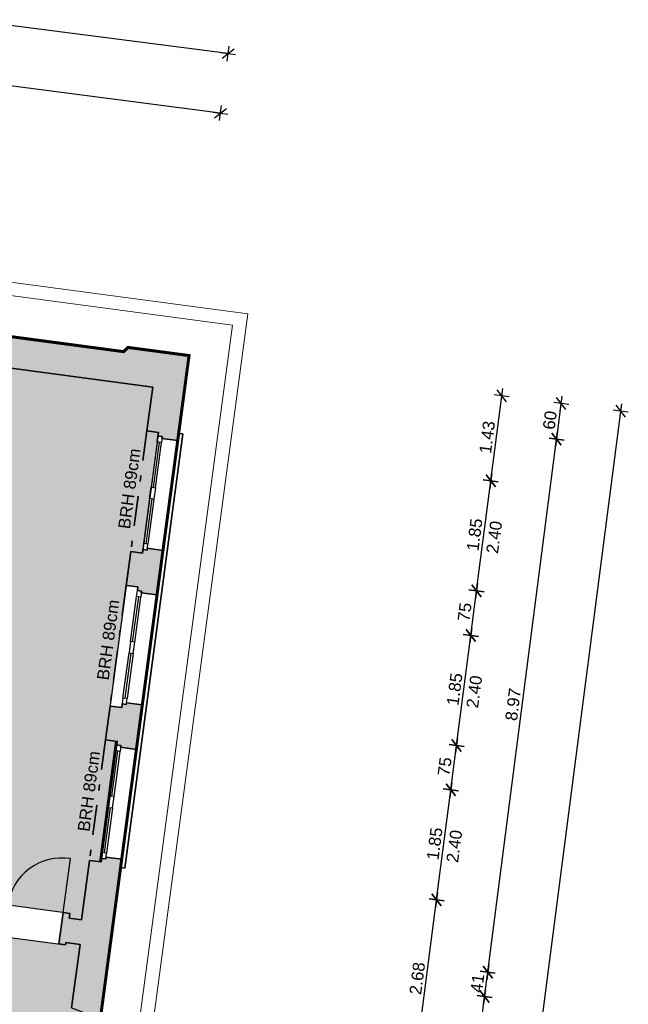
# Model space of a CAD drawing. Header units: metres. Extents: x 344109.8 to 344204.8, y 5709458.9 to 5709547.2.
# Tile 33 of 38: x 344162.6 to 344172.8, y 5709522.5 to 5709538.9. Entities that reach past the tile are written whole.
import ezdxf
from ezdxf.enums import TextEntityAlignment as Align

# ---------------------------------------------------------------- set-up
doc = ezdxf.new("R2010")
doc.units = ezdxf.units.M
for name, pattern in [('AUSGEZOGEN', [0]), ('DASHDOT', [1, 0.5, -0.25, 0, -0.25]), ('DASHED', [19.05, 12.7, -6.35])]:
    doc.linetypes.add(name, pattern=pattern)
doc.layers.add('Bemassung', color=7, linetype='Continuous')
doc.layers.add('Polygonflächen', color=7, linetype='Continuous')
doc.layers.add('BGF', color=2, linetype='Continuous', plot=False)
for name, color, linetype, lineweight in [('Dach', 6, 'AUSGEZOGEN', 13), ('Fenster', 7, 'AUSGEZOGEN', 25), ('Schraffur', 8, 'Continuous', 25), ('Text', 7, 'Continuous', 13), ('Türen', 7, 'AUSGEZOGEN', 25), ('Wand', 7, 'AUSGEZOGEN', 35)]:
    doc.layers.add(name, color=color, linetype=linetype, lineweight=lineweight)
doc.styles.get("Standard").update_dxf_attribs({"font": 'arial.ttf'})
doc.dimstyles.new('1', dxfattribs={"dimtxt": 0.2, "dimasz": 0.005, "dimexe": 0.08, "dimexo": 0, "dimgap": 0.05, "dimtad": 3, "dimzin": 3, "dimdsep": 46, "dimtxsty": 'Standard', "dimblk": '1000hands_BEMPFEIL', "dimcen": 1, "dimdle": 0.08, "dimse1": 1, "dimse2": 1, "dimclre": 256, "dimazin": 2, "dimtfac": 1, "dimtix": 1, "dimtmove": 2, "dimatfit": 3, "dimldrblk": '1000hands_BEMPFEIL', "dimfxl": 1, "dimtolj": 1, "dimtzin": 0, "dimarcsym": 0})
doc.dimstyles.new('Copy of 1', dxfattribs={"dimtxt": 0.2, "dimasz": 0.005, "dimexe": 0.08, "dimexo": 0, "dimgap": 0.05, "dimtad": 3, "dimdec": 0, "dimlfac": 100, "dimzin": 3, "dimdsep": 46, "dimtxsty": 'Standard', "dimblk": '1000hands_BEMPFEIL', "dimcen": 1, "dimdle": 0.08, "dimse1": 1, "dimse2": 1, "dimclre": 256, "dimazin": 2, "dimtfac": 1, "dimtdec": 0, "dimtix": 1, "dimtmove": 2, "dimatfit": 3, "dimldrblk": '1000hands_BEMPFEIL', "dimfxl": 1, "dimtolj": 1, "dimtzin": 0, "dimarcsym": 0})

# ---------------------------------------------------------------- blocks, each defined once
blk = doc.blocks.new('1000hands_BEMPFEIL')
at = {"color": 0}
for p, q in [((-25.4, 0), (25.4, 0)), ((-18, -18), (18, 18)), ((0, -25.4), (0, 25.4))]:
    blk.add_line(p, q, dxfattribs=at)
blk = doc.blocks.new('*D2')
at = {"layer": 'Bemassung', "color": 0, "lineweight": -2, "transparency": 16777216}
blk.add_line((344165.946, 5709537.373), (344158.071, 5709538.389), dxfattribs=at)
at = {"layer": 'Defpoints', "color": 0, "transparency": 16777216}
for p in [(344158.066, 5709538.39), (344157.538, 5709534.299, 0), (344165.429, 5709533.326, 0)]:
    blk.add_point(p, dxfattribs=at)
at = {"layer": 'Bemassung', "color": 0, "lineweight": -2, "transparency": 16777216, "xscale": 0.005, "yscale": 0.005, "zscale": 0.005}
for p, rotation in [((344158.066, 5709538.39), 172.6453569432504), ((344165.951, 5709537.372), 352.6453569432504)]:
    blk.add_blockref('1000hands_BEMPFEIL', p, dxfattribs=dict(at, rotation=rotation))
at = {"layer": 'Bemassung', "color": 0, "transparency": 16777216, "insert": (344162.028, 5709538.032), "char_height": 0.2, "attachment_point": 5, "rotation": 352.6454}
blk.add_mtext('\\A1;7.95', dxfattribs=at)
blk = doc.blocks.new('*D3')
at = {"layer": 'Bemassung', "color": 0, "lineweight": -2, "transparency": 16777216}
blk.add_line((344166.074, 5709538.365), (344154.798, 5709539.82), dxfattribs=at)
at = {"layer": 'Defpoints', "color": 0, "transparency": 16777216}
for p in [(344154.793, 5709539.821), (344154.147, 5709534.813, 0), (344165.429, 5709533.326, 0)]:
    blk.add_point(p, dxfattribs=at)
at = {"layer": 'Bemassung', "color": 0, "lineweight": -2, "transparency": 16777216, "xscale": 0.005, "yscale": 0.005, "zscale": 0.005}
for p, rotation in [((344154.793, 5709539.821), 172.6453569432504), ((344166.079, 5709538.364), 352.6453569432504)]:
    blk.add_blockref('1000hands_BEMPFEIL', p, dxfattribs=dict(at, rotation=rotation))
at = {"layer": 'Bemassung', "color": 0, "transparency": 16777216, "insert": (344160.456, 5709539.243), "char_height": 0.2, "attachment_point": 5, "rotation": 352.6454}
blk.add_mtext('\\A1;11.38', dxfattribs=at)
blk = doc.blocks.new('*D4')
at = {"layer": 'Bemassung', "color": 0, "lineweight": -2, "transparency": 16777216}
blk.add_line((344166.202, 5709539.357), (344165.684, 5709539.423), dxfattribs=at)
at = {"layer": 'Defpoints', "color": 0, "transparency": 16777216}
for p in [(344165.679, 5709539.424), (344165.429, 5709533.326, 0), (344164.824, 5709532.801, 0)]:
    blk.add_point(p, dxfattribs=at)
at = {"layer": 'Bemassung', "color": 0, "lineweight": -2, "transparency": 16777216, "xscale": 0.005, "yscale": 0.005, "zscale": 0.005}
for p, rotation in [((344165.679, 5709539.424), 172.6453569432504), ((344166.207, 5709539.356), 352.6453569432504)]:
    blk.add_blockref('1000hands_BEMPFEIL', p, dxfattribs=dict(at, rotation=rotation))
at = {"layer": 'Bemassung', "color": 0, "transparency": 16777216, "insert": (344165.963, 5709539.541), "char_height": 0.2, "attachment_point": 5, "rotation": 352.6454}
blk.add_mtext('\\A1;53', dxfattribs=at)
blk = doc.blocks.new('*D70')
at = {"layer": 'Bemassung', "color": 0, "lineweight": -2, "transparency": 16777216}
blk.add_line((344165.674, 5709539.425), (344159.793, 5709540.184), dxfattribs=at)
at = {"layer": 'Defpoints', "color": 0, "transparency": 16777216}
for p in [(344159.788, 5709540.184), (344158.936, 5709533.588, 0), (344164.824, 5709532.801, 0)]:
    blk.add_point(p, dxfattribs=at)
at = {"layer": 'Bemassung', "color": 0, "lineweight": -2, "transparency": 16777216, "xscale": 0.005, "yscale": 0.005, "zscale": 0.005}
for p, rotation in [((344159.788, 5709540.184), 172.6453569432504), ((344165.679, 5709539.424), 352.6453569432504)]:
    blk.add_blockref('1000hands_BEMPFEIL', p, dxfattribs=dict(at, rotation=rotation))
at = {"layer": 'Bemassung', "color": 0, "transparency": 16777216, "insert": (344162.753, 5709539.955), "char_height": 0.2, "attachment_point": 5, "rotation": 352.6454}
blk.add_mtext('\\A1;5.94', dxfattribs=at)
blk = doc.blocks.new('*D5')
at = {"layer": 'Bemassung', "color": 0, "lineweight": -2, "transparency": 16777216}
blk.add_line((344166.33, 5709540.348), (344159.631, 5709541.213), dxfattribs=at)
at = {"layer": 'Defpoints', "color": 0, "transparency": 16777216}
for p in [(344159.626, 5709541.214), (344165.429, 5709533.326, 0), (344157.425, 5709524.163, 0)]:
    blk.add_point(p, dxfattribs=at)
at = {"layer": 'Bemassung', "color": 0, "lineweight": -2, "transparency": 16777216, "xscale": 0.005, "yscale": 0.005, "zscale": 0.005}
for p, rotation in [((344159.626, 5709541.214), 172.6453569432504), ((344166.335, 5709540.348), 352.6453569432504)]:
    blk.add_blockref('1000hands_BEMPFEIL', p, dxfattribs=dict(at, rotation=rotation))
at = {"layer": 'Bemassung', "color": 0, "transparency": 16777216, "insert": (344163, 5709540.932), "char_height": 0.2, "attachment_point": 5, "rotation": 352.6454}
blk.add_mtext('\\A1;6.77', dxfattribs=at)
blk = doc.blocks.new('*D6')
at = {"layer": 'Bemassung', "color": 0, "lineweight": -2, "transparency": 16777216}
blk.add_line((344166.458, 5709541.34), (344121.977, 5709547.081), dxfattribs=at)
at = {"layer": 'Defpoints', "color": 0, "transparency": 16777216}
for p in [(344121.972, 5709547.082), (344120.951, 5709539.168, 0), (344165.429, 5709533.326, 0)]:
    blk.add_point(p, dxfattribs=at)
at = {"layer": 'Bemassung', "color": 0, "lineweight": -2, "transparency": 16777216, "xscale": 0.005, "yscale": 0.005, "zscale": 0.005}
for p, rotation in [((344121.972, 5709547.082), 172.6453569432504), ((344166.463, 5709541.339), 352.6453569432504)]:
    blk.add_blockref('1000hands_BEMPFEIL', p, dxfattribs=dict(at, rotation=rotation))
at = {"layer": 'Bemassung', "color": 0, "transparency": 16777216, "insert": (344144.237, 5709544.362), "char_height": 0.2, "attachment_point": 5, "rotation": 352.6454}
blk.add_mtext('\\A1;44.86', dxfattribs=at)
blk = doc.blocks.new('*D158')
at = {"layer": 'Bemassung', "color": 0, "lineweight": -2, "transparency": 16777216}
blk.add_line((344169.213, 5709521.59), (344169.555, 5709524.238), dxfattribs=at)
at = {"layer": 'Defpoints', "color": 0, "transparency": 16777216}
for p in [(344164.306, 5709524.92, 0), (344169.555, 5709524.243), (344163.951, 5709522.264, 0)]:
    blk.add_point(p, dxfattribs=at)
at = {"layer": 'Bemassung', "color": 0, "lineweight": -2, "transparency": 16777216, "xscale": 0.005, "yscale": 0.005, "zscale": 0.005}
for p, rotation in [((344169.555, 5709524.243), 82.6453569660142), ((344169.212, 5709521.585), 262.6453569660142)]:
    blk.add_blockref('1000hands_BEMPFEIL', p, dxfattribs=dict(at, rotation=rotation))
at = {"layer": 'Bemassung', "color": 0, "transparency": 16777216, "insert": (344169.233, 5709522.933), "char_height": 0.2, "attachment_point": 5, "rotation": 82.6454}
blk.add_mtext('\\A1;2.68', dxfattribs=at)
blk = doc.blocks.new('*D159')
at = {"layer": 'Bemassung', "color": 0, "lineweight": -2, "transparency": 16777216}
blk.add_line((344169.556, 5709524.248), (344169.792, 5709526.073), dxfattribs=at)
at = {"layer": 'Defpoints', "color": 0, "transparency": 16777216}
for p in [(344164.551, 5709526.754, 0), (344169.792, 5709526.078), (344164.306, 5709524.92, 0)]:
    blk.add_point(p, dxfattribs=at)
at = {"layer": 'Bemassung', "color": 0, "lineweight": -2, "transparency": 16777216, "xscale": 0.005, "yscale": 0.005, "zscale": 0.005}
for p, rotation in [((344169.792, 5709526.078), 82.6453569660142), ((344169.555, 5709524.243), 262.6453569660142)]:
    blk.add_blockref('1000hands_BEMPFEIL', p, dxfattribs=dict(at, rotation=rotation))
at = {"layer": 'Bemassung', "color": 0, "transparency": 16777216, "insert": (344169.523, 5709525.18), "char_height": 0.2, "attachment_point": 5, "rotation": 82.6454}
blk.add_mtext('\\A1;1.85', dxfattribs=at)
blk = doc.blocks.new('*D160')
at = {"layer": 'Bemassung', "color": 0, "lineweight": -2, "transparency": 16777216}
blk.add_line((344169.793, 5709526.083), (344169.888, 5709526.816), dxfattribs=at)
at = {"layer": 'Defpoints', "color": 0, "transparency": 16777216}
for p in [(344164.65, 5709527.497, 0), (344169.888, 5709526.821), (344164.551, 5709526.754, 0)]:
    blk.add_point(p, dxfattribs=at)
at = {"layer": 'Bemassung', "color": 0, "lineweight": -2, "transparency": 16777216, "xscale": 0.005, "yscale": 0.005, "zscale": 0.005}
for p, rotation in [((344169.888, 5709526.821), 82.6453569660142), ((344169.792, 5709526.078), 262.6453569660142)]:
    blk.add_blockref('1000hands_BEMPFEIL', p, dxfattribs=dict(at, rotation=rotation))
at = {"layer": 'Bemassung', "color": 0, "transparency": 16777216, "insert": (344169.69, 5709526.469), "char_height": 0.2, "attachment_point": 5, "rotation": 82.6454}
blk.add_mtext('\\A1;75', dxfattribs=at)
blk = doc.blocks.new('*D161')
at = {"layer": 'Bemassung', "color": 0, "lineweight": -2, "transparency": 16777216}
blk.add_line((344169.889, 5709526.826), (344170.124, 5709528.651), dxfattribs=at)
at = {"layer": 'Defpoints', "color": 0, "transparency": 16777216}
for p in [(344164.895, 5709529.331, 0), (344170.125, 5709528.656), (344164.65, 5709527.497, 0)]:
    blk.add_point(p, dxfattribs=at)
at = {"layer": 'Bemassung', "color": 0, "lineweight": -2, "transparency": 16777216, "xscale": 0.005, "yscale": 0.005, "zscale": 0.005}
for p, rotation in [((344170.125, 5709528.656), 82.6453569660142), ((344169.888, 5709526.821), 262.6453569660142)]:
    blk.add_blockref('1000hands_BEMPFEIL', p, dxfattribs=dict(at, rotation=rotation))
at = {"layer": 'Bemassung', "color": 0, "transparency": 16777216, "insert": (344169.856, 5709527.758), "char_height": 0.2, "attachment_point": 5, "rotation": 82.6454}
blk.add_mtext('\\A1;1.85', dxfattribs=at)
blk = doc.blocks.new('*D162')
at = {"layer": 'Bemassung', "color": 0, "lineweight": -2, "transparency": 16777216}
blk.add_line((344170.126, 5709528.661), (344170.22, 5709529.395), dxfattribs=at)
at = {"layer": 'Defpoints', "color": 0, "transparency": 16777216}
for p in [(344164.994, 5709530.075, 0), (344170.221, 5709529.4), (344164.895, 5709529.331, 0)]:
    blk.add_point(p, dxfattribs=at)
at = {"layer": 'Bemassung', "color": 0, "lineweight": -2, "transparency": 16777216, "xscale": 0.005, "yscale": 0.005, "zscale": 0.005}
for p, rotation in [((344170.221, 5709529.4), 82.6453569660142), ((344170.125, 5709528.656), 262.6453569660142)]:
    blk.add_blockref('1000hands_BEMPFEIL', p, dxfattribs=dict(at, rotation=rotation))
at = {"layer": 'Bemassung', "color": 0, "transparency": 16777216, "insert": (344170.023, 5709529.047), "char_height": 0.2, "attachment_point": 5, "rotation": 82.6454}
blk.add_mtext('\\A1;75', dxfattribs=at)
blk = doc.blocks.new('*D163')
at = {"layer": 'Bemassung', "color": 0, "lineweight": -2, "transparency": 16777216}
blk.add_line((344170.222, 5709529.405), (344170.457, 5709531.23), dxfattribs=at)
at = {"layer": 'Defpoints', "color": 0, "transparency": 16777216}
for p in [(344165.24, 5709531.908, 0), (344170.458, 5709531.235), (344164.994, 5709530.075, 0)]:
    blk.add_point(p, dxfattribs=at)
at = {"layer": 'Bemassung', "color": 0, "lineweight": -2, "transparency": 16777216, "xscale": 0.005, "yscale": 0.005, "zscale": 0.005}
for p, rotation in [((344170.458, 5709531.235), 82.6453569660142), ((344170.221, 5709529.4), 262.6453569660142)]:
    blk.add_blockref('1000hands_BEMPFEIL', p, dxfattribs=dict(at, rotation=rotation))
at = {"layer": 'Bemassung', "color": 0, "transparency": 16777216, "insert": (344170.189, 5709530.337), "char_height": 0.2, "attachment_point": 5, "rotation": 82.6454}
blk.add_mtext('\\A1;1.85', dxfattribs=at)
blk = doc.blocks.new('*D164')
at = {"layer": 'Bemassung', "color": 0, "lineweight": -2, "transparency": 16777216}
blk.add_line((344170.459, 5709531.24), (344170.64, 5709532.648), dxfattribs=at)
at = {"layer": 'Defpoints', "color": 0, "transparency": 16777216}
for p in [(344165.429, 5709533.326, 0), (344170.641, 5709532.653), (344165.24, 5709531.908, 0)]:
    blk.add_point(p, dxfattribs=at)
at = {"layer": 'Bemassung', "color": 0, "lineweight": -2, "transparency": 16777216, "xscale": 0.005, "yscale": 0.005, "zscale": 0.005}
for p, rotation in [((344170.641, 5709532.653), 82.6453569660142), ((344170.458, 5709531.235), 262.6453569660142)]:
    blk.add_blockref('1000hands_BEMPFEIL', p, dxfattribs=dict(at, rotation=rotation))
at = {"layer": 'Bemassung', "color": 0, "transparency": 16777216, "insert": (344170.399, 5709531.963), "char_height": 0.2, "attachment_point": 5, "rotation": 82.6454}
blk.add_mtext('\\A1;1.43', dxfattribs=at)
blk = doc.blocks.new('*D167')
at = {"layer": 'Bemassung', "color": 0, "lineweight": -2, "transparency": 16777216}
blk.add_line((344169.812, 5709518.419), (344170.355, 5709522.624), dxfattribs=at)
at = {"layer": 'Defpoints', "color": 0, "transparency": 16777216}
for p in [(344163.611, 5709523.5, 0), (344170.356, 5709522.629), (344163.049, 5709519.287, 0)]:
    blk.add_point(p, dxfattribs=at)
at = {"layer": 'Bemassung', "color": 0, "lineweight": -2, "transparency": 16777216, "xscale": 0.005, "yscale": 0.005, "zscale": 0.005}
for p, rotation in [((344170.356, 5709522.629), 82.6453569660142), ((344169.811, 5709518.414), 262.6453569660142)]:
    blk.add_blockref('1000hands_BEMPFEIL', p, dxfattribs=dict(at, rotation=rotation))
at = {"layer": 'Bemassung', "color": 0, "transparency": 16777216, "insert": (344169.933, 5709520.541), "char_height": 0.2, "attachment_point": 5, "rotation": 82.6454}
blk.add_mtext('\\A1;4.25', dxfattribs=at)
blk = doc.blocks.new('*D168')
at = {"layer": 'Bemassung', "color": 0, "lineweight": -2, "transparency": 16777216}
blk.add_line((344170.356, 5709522.634), (344170.407, 5709523.031), dxfattribs=at)
at = {"layer": 'Defpoints', "color": 0, "transparency": 16777216}
for p in [(344163.636, 5709523.91, 0), (344163.611, 5709523.5, 0), (344170.408, 5709523.036)]:
    blk.add_point(p, dxfattribs=at)
at = {"layer": 'Bemassung', "color": 0, "lineweight": -2, "transparency": 16777216, "xscale": 0.005, "yscale": 0.005, "zscale": 0.005}
for p, rotation in [((344170.408, 5709523.036), 82.6453569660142), ((344170.356, 5709522.629), 262.6453569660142)]:
    blk.add_blockref('1000hands_BEMPFEIL', p, dxfattribs=dict(at, rotation=rotation))
at = {"layer": 'Bemassung', "color": 0, "transparency": 16777216, "insert": (344170.233, 5709522.852), "char_height": 0.2, "attachment_point": 5, "rotation": 82.6454}
blk.add_mtext('\\A1;41', dxfattribs=at)
blk = doc.blocks.new('*D169')
at = {"layer": 'Bemassung', "color": 0, "lineweight": -2, "transparency": 16777216}
blk.add_line((344170.409, 5709523.041), (344171.556, 5709531.927), dxfattribs=at)
at = {"layer": 'Defpoints', "color": 0, "transparency": 16777216}
for p in [(344164.824, 5709532.801, 0), (344171.556, 5709531.932), (344163.636, 5709523.91, 0)]:
    blk.add_point(p, dxfattribs=at)
at = {"layer": 'Bemassung', "color": 0, "lineweight": -2, "transparency": 16777216, "xscale": 0.005, "yscale": 0.005, "zscale": 0.005}
for p, rotation in [((344171.556, 5709531.932), 82.6453569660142), ((344170.408, 5709523.036), 262.6453569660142)]:
    blk.add_blockref('1000hands_BEMPFEIL', p, dxfattribs=dict(at, rotation=rotation))
at = {"layer": 'Bemassung', "color": 0, "transparency": 16777216, "insert": (344170.831, 5709527.504), "char_height": 0.2, "attachment_point": 5, "rotation": 82.6454}
blk.add_mtext('\\A1;8.97', dxfattribs=at)
blk = doc.blocks.new('*D170')
at = {"layer": 'Bemassung', "color": 0, "lineweight": -2, "transparency": 16777216}
blk.add_line((344171.557, 5709531.937), (344171.632, 5709532.52), dxfattribs=at)
at = {"layer": 'Defpoints', "color": 0, "transparency": 16777216}
for p in [(344165.429, 5709533.326, 0), (344164.824, 5709532.801, 0), (344171.633, 5709532.525)]:
    blk.add_point(p, dxfattribs=at)
at = {"layer": 'Bemassung', "color": 0, "lineweight": -2, "transparency": 16777216, "xscale": 0.005, "yscale": 0.005, "zscale": 0.005}
for p, rotation in [((344171.633, 5709532.525), 82.6453569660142), ((344171.556, 5709531.932), 262.6453569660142)]:
    blk.add_blockref('1000hands_BEMPFEIL', p, dxfattribs=dict(at, rotation=rotation))
at = {"layer": 'Bemassung', "color": 0, "transparency": 16777216, "insert": (344171.444, 5709532.248), "char_height": 0.2, "attachment_point": 5, "rotation": 82.6454}
blk.add_mtext('\\A1;60', dxfattribs=at)
blk = doc.blocks.new('*D18')
at = {"layer": 'Bemassung', "color": 0, "lineweight": -2, "transparency": 16777216}
blk.add_line((344169.525, 5709508.381), (344172.624, 5709532.392), dxfattribs=at)
at = {"layer": 'Defpoints', "color": 0, "transparency": 16777216}
for p in [(344165.429, 5709533.326, 0), (344172.625, 5709532.397), (344162.221, 5709509.319, 0)]:
    blk.add_point(p, dxfattribs=at)
at = {"layer": 'Bemassung', "color": 0, "lineweight": -2, "transparency": 16777216, "xscale": 0.005, "yscale": 0.005, "zscale": 0.005}
for p, rotation in [((344172.625, 5709532.397), 82.6453569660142), ((344169.524, 5709508.376), 262.6453569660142)]:
    blk.add_blockref('1000hands_BEMPFEIL', p, dxfattribs=dict(at, rotation=rotation))
at = {"layer": 'Bemassung', "color": 0, "transparency": 16777216, "insert": (344170.925, 5709520.406), "char_height": 0.2, "attachment_point": 5, "rotation": 82.6454}
blk.add_mtext('\\A1;24.22', dxfattribs=at)

msp = doc.modelspace()

# ---------------------------------------------------------------- hatches: boundary and pattern name
at = {"layer": 'Polygonflächen'}
h = msp.add_hatch(color=134, dxfattribs=at)
h.dxf.hatch_style = 1
h.paths.add_polyline_path([(344164.231, 5709526.888), (344164.037, 5709526.913), (344164.457, 5709530.056), (344164.651, 5709530.03), (344164.919, 5709532.042), (344164.726, 5709532.068), (344164.824, 5709532.801), (344158.936, 5709533.588), (344157.766, 5709524.826), (344157.919, 5709524.805), (344157.902, 5709524.676), (344162.288, 5709524.09), (344162.299, 5709524.17), (344163.439, 5709524.017), (344163.428, 5709523.938), (344163.636, 5709523.91), (344163.769, 5709524.901), (344163.962, 5709524.876)])
h = msp.add_hatch(color=134, dxfattribs=at)
h.dxf.hatch_style = 1
h.paths.add_polyline_path([(344163.648, 5709522.375), (344163.47, 5709522.439), (344163.611, 5709523.5), (344163.374, 5709523.532), (344163.368, 5709523.492), (344162.228, 5709523.644), (344162.234, 5709523.684), (344160.529, 5709523.912), (344160.509, 5709523.763), (344157.41, 5709524.165), (344157.216, 5709522.597), (344157.085, 5709521.622), (344156.883, 5709520.111), (344163.049, 5709519.287), (344163.19, 5709520.348), (344163.379, 5709520.363)])
at = {"layer": 'Schraffur'}
h = msp.add_hatch(color=256, dxfattribs=at)
h.dxf.hatch_style = 1
h.paths.add_polyline_path([(344165.429, 5709533.326), (344164.408, 5709533.462), (344164.338, 5709533.391), (344157.538, 5709534.299), (344157.504, 5709534.042), (344157.593, 5709534.03), (344157.557, 5709533.762), (344158.519, 5709533.634), (344157.561, 5709526.467, 0.253069), (344157.623, 5709526.4, -0.198623), (344157.637, 5709526.356, 0.069395), (344157.641, 5709526.336), (344157.632, 5709526.266), (344157.685, 5709526.259), (344157.687, 5709526.279), (344157.886, 5709526.252, 0.218175), (344157.964, 5709526.313), (344158.936, 5709533.588), (344164.824, 5709532.801), (344164.726, 5709532.068), (344164.919, 5709532.042), (344164.911, 5709531.982), (344164.981, 5709531.973), (344164.977, 5709531.943), (344165.24, 5709531.908)])
h = msp.add_hatch(color=256, dxfattribs=at)
h.dxf.hatch_style = 1
h.paths.add_polyline_path([(344164.994, 5709530.075), (344164.732, 5709530.11), (344164.728, 5709530.08), (344164.658, 5709530.089), (344164.651, 5709530.03), (344164.457, 5709530.056), (344164.382, 5709529.491), (344164.575, 5709529.465), (344164.567, 5709529.405), (344164.636, 5709529.396), (344164.632, 5709529.366), (344164.895, 5709529.331)])
h = msp.add_hatch(color=256, dxfattribs=at)
h.dxf.hatch_style = 1
h.paths.add_polyline_path([(344164.65, 5709527.497), (344164.387, 5709527.533), (344164.383, 5709527.503), (344164.314, 5709527.512), (344164.306, 5709527.453), (344164.113, 5709527.478), (344164.037, 5709526.913), (344164.231, 5709526.888), (344164.223, 5709526.828), (344164.292, 5709526.819), (344164.288, 5709526.789), (344164.551, 5709526.754)])
h = msp.add_hatch(color=256, dxfattribs=at)
h.dxf.hatch_style = 1
h.paths.add_polyline_path([(344164.306, 5709524.92), (344164.043, 5709524.955), (344164.039, 5709524.926), (344163.97, 5709524.935), (344163.962, 5709524.876), (344163.769, 5709524.901), (344163.636, 5709523.91), (344163.428, 5709523.938), (344163.439, 5709524.017), (344163.329, 5709524.032), (344163.259, 5709523.507), (344163.368, 5709523.492), (344163.374, 5709523.532), (344163.611, 5709523.5), (344163.47, 5709522.439), (344163.648, 5709522.375), (344163.639, 5709522.306), (344163.951, 5709522.264)])

# ---------------------------------------------------------------- linework, layer by layer
at = {"layer": 'BGF', "const_width": 0.05, "elevation": 0}
msp.add_lwpolyline([(344150.464, 5709528.657), (344153.274, 5709528.281), (344154.147, 5709534.813), (344155.088, 5709534.687), (344155.159, 5709534.617), (344155.622, 5709534.555), (344156.395, 5709534.452), (344156.755, 5709534.404), (344157.538, 5709534.299), (344164.338, 5709533.391), (344164.408, 5709533.462), (344165.429, 5709533.326), (344165.24, 5709531.908), (344164.994, 5709530.075), (344164.895, 5709529.331), (344164.65, 5709527.497), (344164.551, 5709526.754), (344164.306, 5709524.92), (344163.951, 5709522.264)], dxfattribs=at)
at = {"layer": 'Dach', "elevation": 0}
for points in [[(344153.376, 5709535.764), (344166.41, 5709534.022)], [(344153.594, 5709535.512), (344166.153, 5709533.834)], [(344163.002, 5709508.519), (344166.41, 5709534.022)], [(344162.804, 5709508.777), (344166.153, 5709533.834)]]:
    msp.add_lwpolyline(points, dxfattribs=at)
at = {"layer": 'Fenster', "elevation": 0}
for points in [[(344164.898, 5709531.883), (344164.798, 5709531.13)], [(344164.933, 5709531.879), (344164.832, 5709531.125)], [(344164.867, 5709531.121), (344164.968, 5709531.874)], [(344164.772, 5709530.942), (344164.672, 5709530.188)], [(344164.807, 5709530.937), (344164.706, 5709530.184)], [(344164.842, 5709530.932), (344164.741, 5709530.179)], [(344164.453, 5709528.553), (344164.554, 5709529.306)], [(344164.488, 5709528.548), (344164.589, 5709529.302)], [(344164.523, 5709528.544), (344164.623, 5709529.297)], [(344164.327, 5709527.611), (344164.428, 5709528.365)], [(344164.362, 5709527.607), (344164.463, 5709528.36)], [(344164.497, 5709528.355), (344164.397, 5709527.602)], [(344164.109, 5709525.976), (344164.209, 5709526.729)], [(344164.143, 5709525.971), (344164.244, 5709526.724)], [(344164.178, 5709525.967), (344164.279, 5709526.72)], [(344163.983, 5709525.034), (344164.084, 5709525.787)], [(344164.018, 5709525.03), (344164.118, 5709525.783)], [(344164.153, 5709525.778), (344164.052, 5709525.025)]]:
    msp.add_lwpolyline(points, dxfattribs=at)
for points in [[(344164.911, 5709531.982), (344164.981, 5709531.973), (344164.968, 5709531.874), (344164.898, 5709531.883)], [(344164.798, 5709531.13), (344164.867, 5709531.121), (344164.842, 5709530.932), (344164.772, 5709530.942)], [(344164.658, 5709530.089), (344164.728, 5709530.08), (344164.741, 5709530.179), (344164.672, 5709530.188)], [(344164.567, 5709529.405), (344164.636, 5709529.396), (344164.623, 5709529.297), (344164.554, 5709529.306)], [(344164.428, 5709528.365), (344164.497, 5709528.355), (344164.523, 5709528.544), (344164.453, 5709528.553)], [(344164.314, 5709527.512), (344164.383, 5709527.503), (344164.397, 5709527.602), (344164.327, 5709527.611)], [(344164.223, 5709526.828), (344164.292, 5709526.819), (344164.279, 5709526.72), (344164.209, 5709526.729)], [(344164.084, 5709525.787), (344164.153, 5709525.778), (344164.178, 5709525.967), (344164.109, 5709525.976)], [(344163.97, 5709524.935), (344164.039, 5709524.926), (344164.052, 5709525.025), (344163.983, 5709525.034)]]:
    msp.add_lwpolyline(points, close=True, dxfattribs=at)
at = {"layer": 'Polygonflächen'}
for points in [[(344157.766, 5709524.826), (344158.936, 5709533.588), (344164.824, 5709532.801), (344164.726, 5709532.068), (344164.919, 5709532.042), (344164.651, 5709530.03), (344164.457, 5709530.056), (344164.037, 5709526.913), (344164.231, 5709526.888), (344163.962, 5709524.876), (344163.769, 5709524.901), (344163.636, 5709523.91), (344163.428, 5709523.938), (344163.439, 5709524.017), (344162.299, 5709524.17), (344162.288, 5709524.09), (344157.902, 5709524.676), (344157.919, 5709524.805), (344157.766, 5709524.826)], [(344156.883, 5709520.111), (344157.085, 5709521.622), (344157.216, 5709522.597), (344157.41, 5709524.165), (344160.509, 5709523.763), (344160.529, 5709523.912), (344162.234, 5709523.684), (344162.228, 5709523.644), (344163.368, 5709523.492), (344163.374, 5709523.532), (344163.611, 5709523.5), (344163.47, 5709522.439), (344163.648, 5709522.375), (344163.379, 5709520.363), (344163.19, 5709520.348), (344163.049, 5709519.287), (344156.883, 5709520.111)]]:
    msp.add_lwpolyline(points, dxfattribs=at)
at = {"layer": 'Türen', "elevation": 0}
msp.add_lwpolyline([(344163.329, 5709524.032), (344163.45, 5709524.931, 0.419358), (344162.408, 5709524.155, 0.414214)], format="xyb", dxfattribs=at)
at = {"layer": 'Wand', "elevation": 0}
for points in [[(344157.538, 5709534.299), (344164.338, 5709533.391), (344164.408, 5709533.462), (344165.429, 5709533.326)], [(344158.936, 5709533.588), (344164.824, 5709532.801)], [(344165.429, 5709533.326), (344165.24, 5709531.908)], [(344164.824, 5709532.801), (344164.726, 5709532.068)], [(344164.911, 5709531.982), (344164.919, 5709532.042), (344164.726, 5709532.068)], [(344165.255, 5709532.027), (344165.325, 5709532.018)], [(344165.325, 5709532.018), (344164.357, 5709524.772)], [(344164.911, 5709531.982), (344164.981, 5709531.973), (344164.977, 5709531.943), (344165.24, 5709531.908)], [(344164.457, 5709530.056), (344164.382, 5709529.491)], [(344164.658, 5709530.089), (344164.651, 5709530.03), (344164.457, 5709530.056)], [(344164.658, 5709530.089), (344164.728, 5709530.08), (344164.732, 5709530.11), (344164.994, 5709530.075)], [(344164.994, 5709530.075), (344164.895, 5709529.331)], [(344164.567, 5709529.405), (344164.575, 5709529.465), (344164.382, 5709529.491)], [(344164.567, 5709529.405), (344164.636, 5709529.396), (344164.632, 5709529.366), (344164.895, 5709529.331)], [(344164.113, 5709527.478), (344164.037, 5709526.913)], [(344164.314, 5709527.512), (344164.306, 5709527.453), (344164.113, 5709527.478)], [(344164.314, 5709527.512), (344164.383, 5709527.503), (344164.387, 5709527.533), (344164.65, 5709527.497)], [(344164.65, 5709527.497), (344164.551, 5709526.754)], [(344163.942, 5709524.878), (344164.211, 5709526.89)], [(344164.223, 5709526.828), (344164.231, 5709526.888), (344164.037, 5709526.913)], [(344164.223, 5709526.828), (344164.292, 5709526.819), (344164.288, 5709526.789), (344164.551, 5709526.754)], [(344163.769, 5709524.901), (344163.636, 5709523.91)], [(344163.97, 5709524.935), (344163.962, 5709524.876), (344163.769, 5709524.901)], [(344164.306, 5709524.92), (344163.951, 5709522.264)], [(344163.97, 5709524.935), (344164.039, 5709524.926), (344164.043, 5709524.955), (344164.306, 5709524.92)], [(344164.287, 5709524.782), (344164.357, 5709524.772)], [(344163.374, 5709523.532), (344163.368, 5709523.492), (344163.259, 5709523.507), (344163.329, 5709524.032), (344163.439, 5709524.017), (344163.428, 5709523.938)], [(344163.636, 5709523.91), (344163.428, 5709523.938)], [(344163.611, 5709523.5), (344163.374, 5709523.532)], [(344163.611, 5709523.5), (344163.47, 5709522.439)]]:
    msp.add_lwpolyline(points, dxfattribs=at)
at = {"layer": 'Wand', "linetype": 'DASHDOT', "elevation": 0}
for points in [[(344164.726, 5709532.068), (344164.457, 5709530.056)], [(344164.382, 5709529.491), (344164.113, 5709527.478)], [(344164.037, 5709526.913), (344163.769, 5709524.901)]]:
    msp.add_lwpolyline(points, dxfattribs=at)
at = {"layer": 'Wand', "linetype": 'DASHED', "ltscale": 0.01, "elevation": 0}
for points in [[(344165.24, 5709531.908), (344164.994, 5709530.075)], [(344164.895, 5709529.331), (344164.65, 5709527.497)], [(344164.551, 5709526.754), (344164.306, 5709524.92)]]:
    msp.add_lwpolyline(points, dxfattribs=at)

# ---------------------------------------------------------------- texts
at = {"layer": 'Text'}
for s, p in [('BRH 89cm', (344164.433, 5709531.105, 0)), ('2.40', (344170.514, 5709530.295, 0)), ('BRH 89cm', (344164.079, 5709528.582, 0)), ('2.40', (344170.182, 5709527.716, 0)), ('BRH 89cm', (344163.758, 5709526.056, 0)), ('2.40', (344169.849, 5709525.138, 0))]:
    msp.add_text(s, height=0.2, rotation=82.389, dxfattribs=at).set_placement(p, align=Align.MIDDLE)

# ---------------------------------------------------------------- dimensions: what is measured, and where the dimension line sits
at = {"layer": 'Bemassung'}
for base, p1, p2, angle, dimstyle, picture, middle in [((344121.972, 5709547.082), (344165.429, 5709533.326, 0), (344120.951, 5709539.168, 0), 352.6454, '1', '*D6', (344144.237, 5709544.362)), ((344159.626, 5709541.214), (344165.429, 5709533.326, 0), (344157.425, 5709524.163, 0), 352.6454, '1', '*D5', (344163, 5709540.932)), ((344159.788, 5709540.184), (344164.824, 5709532.801, 0), (344158.936, 5709533.588, 0), 352.6454, '1', '*D70', (344162.753, 5709539.955)), ((344154.793, 5709539.821), (344165.429, 5709533.326, 0), (344154.147, 5709534.813, 0), 352.6454, '1', '*D3', (344160.456, 5709539.243)), ((344165.679, 5709539.424), (344165.429, 5709533.326, 0), (344164.824, 5709532.801, 0), 352.6454, 'Copy of 1', '*D4', (344165.963, 5709539.541)), ((344158.066, 5709538.39), (344165.429, 5709533.326, 0), (344157.538, 5709534.299, 0), 352.6454, '1', '*D2', (344162.028, 5709538.032)), ((344172.625, 5709532.397), (344162.221, 5709509.319, 0), (344165.429, 5709533.326, 0), 82.6454, '1', '*D18', (344170.925, 5709520.406)), ((344171.633, 5709532.525), (344164.824, 5709532.801, 0), (344165.429, 5709533.326, 0), 82.6454, 'Copy of 1', '*D170', (344171.444, 5709532.248)), ((344170.641, 5709532.653), (344165.24, 5709531.908, 0), (344165.429, 5709533.326, 0), 82.6454, '1', '*D164', (344170.399, 5709531.963)), ((344171.556, 5709531.932), (344163.636, 5709523.91, 0), (344164.824, 5709532.801, 0), 82.6454, '1', '*D169', (344170.831, 5709527.504)), ((344170.458, 5709531.235), (344164.994, 5709530.075, 0), (344165.24, 5709531.908, 0), 82.6454, '1', '*D163', (344170.189, 5709530.337)), ((344170.221, 5709529.4), (344164.895, 5709529.331, 0), (344164.994, 5709530.075, 0), 82.6454, 'Copy of 1', '*D162', (344170.023, 5709529.047)), ((344170.125, 5709528.656), (344164.65, 5709527.497, 0), (344164.895, 5709529.331, 0), 82.6454, '1', '*D161', (344169.856, 5709527.758)), ((344169.888, 5709526.821), (344164.551, 5709526.754, 0), (344164.65, 5709527.497, 0), 82.6454, 'Copy of 1', '*D160', (344169.69, 5709526.469)), ((344169.792, 5709526.078), (344164.306, 5709524.92, 0), (344164.551, 5709526.754, 0), 82.6454, '1', '*D159', (344169.523, 5709525.18)), ((344169.555, 5709524.243), (344163.951, 5709522.264, 0), (344164.306, 5709524.92, 0), 82.6454, '1', '*D158', (344169.233, 5709522.933)), ((344170.408, 5709523.036), (344163.611, 5709523.5, 0), (344163.636, 5709523.91, 0), 82.6454, 'Copy of 1', '*D168', (344170.233, 5709522.852)), ((344170.356, 5709522.629), (344163.049, 5709519.287, 0), (344163.611, 5709523.5, 0), 82.6454, '1', '*D167', (344169.933, 5709520.541))]:
    dim = msp.add_linear_dim(base=base, p1=p1, p2=p2, angle=angle, dimstyle=dimstyle, dxfattribs=at)
    dim.commit()
    dim.dimension.update_dxf_attribs({"geometry": picture, "text_midpoint": middle})

doc.saveas('drawing.dxf')
